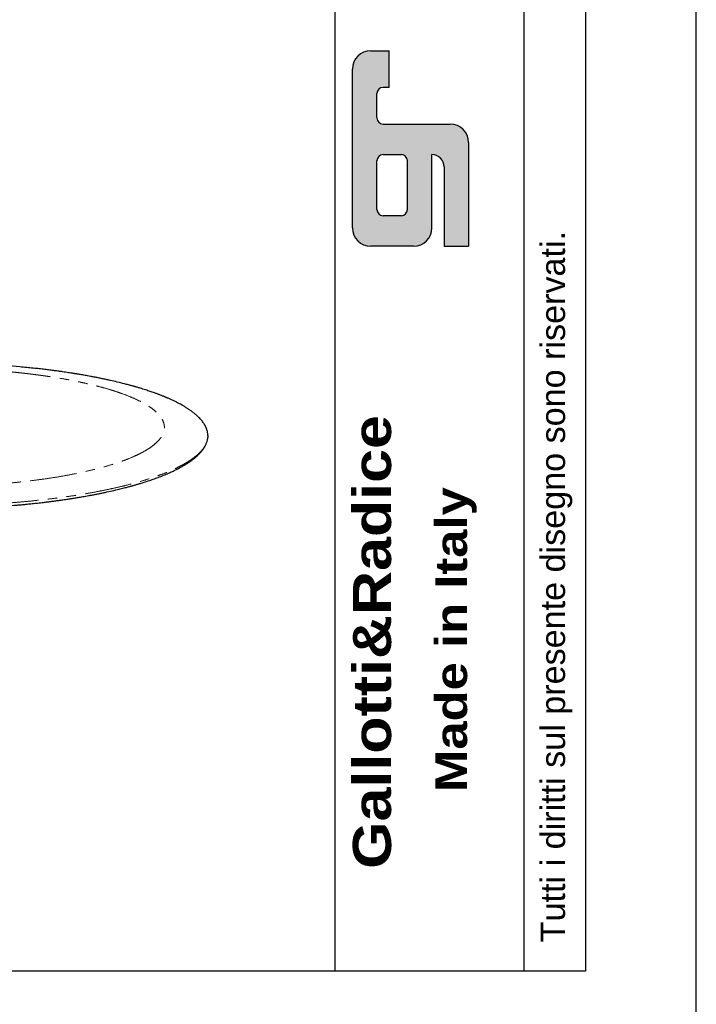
# Model space of a CAD drawing. Header units: millimetres. Extents: x -590 to 14136, y -480 to 15138.
# Tile 26 of 27: x 12763 to 14136, y 9999 to 11997. Entities that reach past the tile are written whole.
import ezdxf

# ---------------------------------------------------------------- set-up
doc = ezdxf.new("R2010")
doc.units = ezdxf.units.MM
doc.header["$LTSCALE"] = 15
doc.linetypes.add('SLD-Phantom', pattern=[12.7, 6.35, -1.27, 1.27, -1.27, 1.27, -1.27])
doc.linetypes.add('SLD-Solid', pattern=[0])
doc.styles.get("Standard").update_dxf_attribs({"font": 'GOTHIC.TTF'})

msp = doc.modelspace()

# ---------------------------------------------------------------- hatches: boundary and pattern name
h = msp.add_hatch(color=256)
h.paths.add_polyline_path([(13500.071, 11784.834, -0.41421356), (13487.676, 11797.23), (13487.676, 11846.81, -0.41421356), (13500.071, 11859.205), (13512.466, 11859.205), (13512.466, 11933.575), (13475.28, 11933.575, 0.41421356), (13438.095, 11896.39), (13438.095, 11574.119, 0.41421356), (13475.28, 11536.934), (13562.046, 11536.934, 0.41421356), (13599.231, 11574.119), (13599.231, 11722.859, -0.41421356), (13624.021, 11698.069), (13624.021, 11536.934), (13673.601, 11536.934), (13673.601, 11747.649, 0.41421356), (13636.416, 11784.834)])
h.paths.add_polyline_path([(13537.256, 11722.859, -0.41421356), (13549.651, 11710.464), (13549.651, 11611.304, -0.41421356), (13537.256, 11598.909), (13500.071, 11598.909, -0.41421356), (13487.676, 11611.304), (13487.676, 11710.464, -0.41421356), (13500.071, 11722.859)], flags=16)

# ---------------------------------------------------------------- linework, layer by layer
for p, q in [((13402.389, 12048.058), (13402.389, 10065.67)), ((13786.635, 10065.67), (13786.635, 12048.058)), ((13475.28, 11933.575), (13512.466, 11933.575)), ((13512.466, 11859.205), (13512.466, 11933.575)), ((13438.095, 11574.119), (13438.095, 11896.39)), ((13512.466, 11859.205), (13500.071, 11859.205)), ((13487.676, 11797.23), (13487.676, 11846.81)), ((13500.071, 11784.834), (13636.416, 11784.834)), ((13673.601, 11747.649), (13673.601, 11536.934)), ((13487.676, 11611.304), (13487.676, 11710.464)), ((13500.071, 11722.859), (13537.256, 11722.859)), ((13549.651, 11611.304), (13549.651, 11710.464)), ((13599.231, 11574.119), (13599.231, 11722.859)), ((13624.021, 11698.069), (13624.021, 11536.934)), ((13537.256, 11598.909), (13500.071, 11598.909)), ((13562.046, 11536.934), (13475.28, 11536.934)), ((13624.021, 11536.934), (13673.601, 11536.934))]:
    msp.add_line(p, q)
msp.add_lwpolyline([(6996.074, 15022.867), (13910.585, 15022.867), (13910.585, 10065.67), (6996.074, 10065.67)], close=True)
at = {"color": 7, "linetype": 'SLD-Solid', "lineweight": 25, "flags": 128}
msp.add_lwpolyline([(12763.083, 11292.226), (12116.393, 11351.284), (11520.673, 11405.687)], dxfattribs=at)
for centre, radius, start, end in [((13475.28, 11896.39), 37.185, 90, 180), ((13500.071, 11846.81), 12.395, 90, 180), ((13500.071, 11797.23), 12.395, 180, 270), ((13636.416, 11747.649), 37.185, 0, 90), ((13500.071, 11710.464), 12.395, 90, 180), ((13537.256, 11710.464), 12.395, 0, 90), ((13599.231, 11698.069), 24.79, 0, 90), ((13500.071, 11611.304), 12.395, 180, 270), ((13537.256, 11611.304), 12.395, 270, 0), ((13475.28, 11574.119), 37.185, 180, 270), ((13562.046, 11574.119), 37.185, 270, 0)]:
    msp.add_arc(centre, radius, start, end)
at = {"color": 7, "linetype": 'SLD-Solid', "lineweight": 25}
for points, knots in [([(13144.824, 11152.223), (13144.798, 11153.214), (13144.745, 11155.286), (13144.359, 11158.321), (13143.835, 11161.003), (13143.256, 11163.245), (13142.718, 11165.004), (13142.153, 11166.609), (13141.592, 11168.04), (13141.055, 11169.295), (13140.547, 11170.4), (13140.035, 11171.452), (13139.462, 11172.567), (13138.777, 11173.823), (13137.965, 11175.221), (13136.769, 11177.151), (13135.118, 11179.583), (13132.915, 11182.493), (13130.415, 11185.475), (13127.884, 11188.219), (13125.448, 11190.662), (13123.263, 11192.726), (13121.101, 11194.663), (13118.952, 11196.496), (13116.756, 11198.289), (13114.456, 11200.089), (13112.069, 11201.878), (13109.696, 11203.586), (13107.458, 11205.14), (13105.389, 11206.531), (13103.266, 11207.92), (13100.864, 11209.445), (13097.968, 11211.223), (13094.637, 11213.191), (13090.948, 11215.282), (13087.495, 11217.161), (13084.369, 11218.805), (13081.637, 11220.204), (13078.792, 11221.624), (13075.83, 11223.063), (13072.759, 11224.516), (13069.692, 11225.929), (13066.768, 11227.243), (13064.286, 11228.333), (13062.249, 11229.213), (13060.624, 11229.905), (13059.218, 11230.498), (13058.035, 11230.991), (13057.072, 11231.39), (13056.179, 11231.757), (13055.156, 11232.175), (13053.783, 11232.732), (13051.993, 11233.449), (13049.769, 11234.328), (13047.215, 11235.321), (13044.491, 11236.36), (13041.768, 11237.38), (13039.113, 11238.357), (13035.868, 11239.532), (13032.085, 11240.871), (13027.682, 11242.387), (13023.184, 11243.897), (13018.349, 11245.476), (13013.069, 11247.151), (13008.297, 11248.619), (13004.376, 11249.795), (13001.66, 11250.597), (12999.491, 11251.229), (12997.814, 11251.713), (12996.358, 11252.13), (12994.774, 11252.581), (12992.774, 11253.144), (12990.279, 11253.839), (12987.278, 11254.663), (12983.762, 11255.613), (12979.748, 11256.676), (12972.225, 11258.628), (12961.308, 11261.332), (12948.946, 11264.191), (12938.631, 11266.454), (12930.412, 11268.189), (12922.257, 11269.846), (12914.317, 11271.402), (12907.232, 11272.741), (12901.091, 11273.867), (12895.855, 11274.805), (12890.97, 11275.659), (12886.461, 11276.431), (12882.964, 11277.018), (12880.453, 11277.434), (12878.883, 11277.692), (12877.582, 11277.904), (12876.377, 11278.1), (12874.981, 11278.326), (12872.934, 11278.654), (12870.041, 11279.112), (12866.214, 11279.71), (12861.533, 11280.426), (12855.943, 11281.261), (12849.418, 11282.209), (12841.928, 11283.261), (12833.487, 11284.403), (12824.074, 11285.623), (12813.738, 11286.898), (12802.472, 11288.215), (12790.268, 11289.556), (12777.059, 11290.919), (12767.842, 11291.781), (12763.083, 11292.226)], [0, 0, 0, 0, 0.01434186, 0.02998597, 0.0469341, 0.05749761, 0.06748682, 0.07645039, 0.08438842, 0.09143142, 0.09740685, 0.1027902, 0.10884409, 0.11563637, 0.12316683, 0.13141847, 0.14661287, 0.16243268, 0.17887709, 0.19568595, 0.20806059, 0.21951757, 0.23005746, 0.24026456, 0.2501185, 0.2603664, 0.27096778, 0.28097273, 0.28998065, 0.29799221, 0.30526856, 0.31429769, 0.3247178, 0.33649374, 0.3489875, 0.36195579, 0.3703017, 0.37883256, 0.38754822, 0.39644852, 0.40553331, 0.41470775, 0.4230812, 0.43043494, 0.43549803, 0.43993242, 0.4437384, 0.44691624, 0.44946615, 0.45146166, 0.45403828, 0.45758338, 0.46228054, 0.4680175, 0.47478407, 0.48180206, 0.48857664, 0.49510801, 0.50139638, 0.5122946, 0.52239024, 0.53267784, 0.54378713, 0.55571715, 0.56846659, 0.57558245, 0.58147563, 0.58614694, 0.58959702, 0.59225152, 0.59546664, 0.59969577, 0.60493841, 0.61119394, 0.61846158, 0.62674044, 0.63583508, 0.66415173, 0.69164398, 0.70717406, 0.72243024, 0.73741329, 0.75197139, 0.76549468, 0.77535039, 0.78452943, 0.79303239, 0.80085987, 0.80792055, 0.81107399, 0.81375892, 0.81597545, 0.81773283, 0.81991658, 0.82311051, 0.82817131, 0.83463434, 0.8424989, 0.85176407, 0.86263564, 0.87495685, 0.88872623, 0.90394214, 0.92060276, 0.93837015, 0.95752704, 0.97807112, 1, 1, 1, 1]), ([(13144.73, 11152.955), (13144.771, 11152.556), (13144.903, 11151.284), (13144.696, 11150.012), (13144.555, 11149.14)], [0, 0, 0, 0, 0.3141279, 1, 1, 1, 1]), ([(12379.508, 11012.203), (12385.513, 11011.672), (12397.296, 11010.629), (12414.882, 11009.28), (12431.919, 11008.112), (12448.389, 11007.121), (12464.258, 11006.289), (12479.498, 11005.602), (12494.087, 11005.046), (12508.208, 11004.6), (12521.822, 11004.257), (12534.895, 11004.006), (12547.186, 11003.84), (12558.686, 11003.746), (12569.388, 11003.712), (12579.55, 11003.726), (12589.202, 11003.782), (12598.579, 11003.876), (12607.668, 11004.005), (12616.681, 11004.171), (12625.626, 11004.371), (12634.503, 11004.606), (12648.371, 11005.029), (12667.064, 11005.74), (12689.96, 11006.863), (12711.781, 11008.168), (12732.393, 11009.615), (12748.378, 11010.901), (12760.377, 11011.953), (12769.015, 11012.747), (12778.479, 11013.664), (12788.753, 11014.716), (12799.815, 11015.916), (12810.22, 11017.114), (12819.824, 11018.278), (12828.255, 11019.344), (12836.369, 11020.413), (12843.787, 11021.428), (12850.342, 11022.355), (12856.059, 11023.187), (12860.961, 11023.919), (12865.102, 11024.55), (12868.536, 11025.082), (12871.582, 11025.561), (12874.622, 11026.046), (12878.017, 11026.595), (12881.918, 11027.236), (12886.399, 11027.987), (12891.5, 11028.861), (12897.084, 11029.842), (12903.117, 11030.929), (12909.548, 11032.122), (12916.285, 11033.41), (12923.097, 11034.754), (12929.774, 11036.113), (12939.104, 11038.07), (12950.777, 11040.642), (12961.838, 11043.246), (12969.738, 11045.192), (12974.685, 11046.442), (12979.197, 11047.609), (12983.105, 11048.641), (12986.182, 11049.469), (12988.526, 11050.108), (12990.229, 11050.577), (12991.68, 11050.98), (12993.214, 11051.409), (12995.072, 11051.932), (12997.41, 11052.599), (13000.142, 11053.388), (13003.15, 11054.27), (13006.267, 11055.2), (13012.424, 11057.068), (13021.011, 11059.787), (13031.671, 11063.386), (13041.986, 11067.09), (13052.193, 11071.011), (13062.166, 11075.132), (13070.638, 11078.899), (13077.877, 11082.334), (13084.1, 11085.462), (13090.057, 11088.638), (13095.833, 11091.913), (13101.443, 11095.315), (13106.894, 11098.864), (13112.083, 11102.52), (13116.968, 11106.266), (13120.718, 11109.414), (13123.447, 11111.878), (13125.241, 11113.578), (13126.772, 11115.095), (13128.119, 11116.485), (13129.546, 11118.017), (13131.153, 11119.832), (13132.915, 11121.96), (13134.296, 11123.759), (13135.302, 11125.15), (13135.955, 11126.087), (13136.576, 11127.01), (13137.166, 11127.921), (13137.747, 11128.853), (13138.364, 11129.886), (13139.053, 11131.098), (13139.866, 11132.623), (13140.775, 11134.485), (13141.739, 11136.709), (13142.675, 11139.232), (13143.533, 11142.056), (13144.211, 11145.179), (13144.602, 11147.481), (13144.657, 11148.74), (13144.662, 11148.859)], [0, 0, 0, 0, 0.01789938, 0.0351167, 0.05165176, 0.06750433, 0.0826742, 0.09716121, 0.11096526, 0.12408614, 0.13709898, 0.14936188, 0.16087479, 0.17163769, 0.18165058, 0.19091355, 0.20016342, 0.20875626, 0.21726979, 0.2257308, 0.23413954, 0.24249628, 0.25080128, 0.27337396, 0.29556225, 0.31623465, 0.33622059, 0.35548535, 0.36318476, 0.37174293, 0.38117761, 0.39148991, 0.40268107, 0.41475247, 0.42335977, 0.43235734, 0.44100821, 0.44883553, 0.45583848, 0.46191323, 0.46719145, 0.4716726, 0.47535622, 0.47839184, 0.48163884, 0.48533132, 0.48957856, 0.49454694, 0.50023875, 0.50665462, 0.51338297, 0.52075906, 0.52873915, 0.53676133, 0.54465557, 0.55242177, 0.57022014, 0.58730562, 0.59394012, 0.60045756, 0.60644287, 0.61159657, 0.61591784, 0.61872871, 0.62102499, 0.62280646, 0.62462167, 0.6272758, 0.63041548, 0.634252, 0.6386106, 0.64300883, 0.64741882, 0.66485724, 0.68049196, 0.69575582, 0.71337093, 0.73047562, 0.74713383, 0.75959455, 0.77185362, 0.78414917, 0.79664441, 0.80954658, 0.8228586, 0.8367392, 0.85056561, 0.86418529, 0.87090859, 0.87699637, 0.88241016, 0.887155, 0.89190599, 0.89884326, 0.90659258, 0.91466001, 0.9180021, 0.92128634, 0.9245127, 0.92768118, 0.93079174, 0.93420198, 0.93839684, 0.94337922, 0.95003794, 0.95772582, 0.9664431, 0.97618995, 0.98696643, 0.9987724, 1, 1, 1, 1])]:
    msp.add_open_spline(points, degree=3, knots=knots, dxfattribs=at)
at = {"color": 8, "linetype": 'SLD-Phantom', "lineweight": 18}
for points, knots in [([(12404.01, 11056.017), (12404.66, 11055.958), (12405.961, 11055.839), (12407.915, 11055.664), (12409.871, 11055.492), (12411.83, 11055.321), (12413.791, 11055.152), (12415.754, 11054.986), (12417.719, 11054.822), (12419.686, 11054.659), (12421.656, 11054.499), (12423.628, 11054.342), (12425.602, 11054.186), (12427.578, 11054.032), (12429.557, 11053.881), (12431.538, 11053.731), (12433.521, 11053.584), (12435.506, 11053.439), (12437.493, 11053.296), (12439.483, 11053.155), (12441.475, 11053.016), (12443.469, 11052.88), (12445.466, 11052.745), (12447.464, 11052.613), (12449.465, 11052.483), (12451.468, 11052.355), (12453.473, 11052.229), (12455.481, 11052.105), (12457.491, 11051.983), (12459.502, 11051.864), (12461.517, 11051.747), (12463.533, 11051.631), (12465.552, 11051.518), (12467.572, 11051.407), (12469.595, 11051.298), (12471.621, 11051.192), (12473.648, 11051.087), (12475.678, 11050.984), (12477.71, 11050.884), (12479.744, 11050.786), (12481.781, 11050.69), (12483.819, 11050.596), (12485.86, 11050.504), (12487.903, 11050.414), (12489.948, 11050.327), (12491.996, 11050.241), (12494.046, 11050.158), (12503.264, 11049.794), (12519.701, 11049.254), (12543.44, 11048.769), (12567.247, 11048.575), (12591.083, 11048.672), (12614.871, 11049.058), (12638.535, 11049.733), (12662.037, 11050.698), (12687.922, 11052.089), (12716.005, 11054.018), (12746.015, 11056.619), (12775.273, 11059.704), (12803.665, 11063.255), (12831.059, 11067.261), (12857.335, 11071.706), (12882.396, 11076.566), (12906.12, 11081.825), (12928.404, 11087.46), (12949.171, 11093.442), (12968.314, 11099.751), (12985.75, 11106.358), (13001.425, 11113.233), (13015.251, 11120.349), (13027.168, 11127.676), (13037.149, 11135.179), (13045.127, 11142.829), (13051.068, 11150.593), (13054.97, 11158.437), (13056.794, 11166.327), (13056.53, 11174.23), (13054.205, 11182.112), (13049.803, 11189.939), (13043.345, 11197.678), (13034.881, 11205.295), (13024.424, 11212.759), (13012.019, 11220.035), (12997.742, 11227.096), (12981.631, 11233.908), (12965.244, 11239.899), (12949.129, 11245.125), (12933.723, 11249.643), (12917.441, 11253.967), (12900.31, 11258.089), (12882.392, 11262), (12863.738, 11265.683), (12844.377, 11269.134), (12829.86, 11271.461), (12820.689, 11272.841), (12817.119, 11273.368), (12813.533, 11273.887), (12809.932, 11274.398), (12806.315, 11274.901), (12802.683, 11275.396), (12799.036, 11275.883), (12795.373, 11276.363), (12791.695, 11276.834), (12788.001, 11277.297), (12784.292, 11277.753), (12780.568, 11278.2), (12776.828, 11278.64), (12773.073, 11279.072), (12769.302, 11279.495), (12765.516, 11279.911), (12761.714, 11280.319), (12757.897, 11280.719), (12754.065, 11281.111), (12750.217, 11281.495), (12746.354, 11281.871), (12742.476, 11282.24), (12739.879, 11282.479), (12738.581, 11282.598)], [0, 0, 0, 0, 0.00136296, 0.00272537, 0.00408726, 0.00544866, 0.00680958, 0.00817006, 0.00953012, 0.01088979, 0.01224908, 0.01360803, 0.01496665, 0.01632498, 0.01768303, 0.01904083, 0.02039842, 0.0217558, 0.02311301, 0.02447008, 0.02582702, 0.02718386, 0.02854063, 0.02989734, 0.03125404, 0.03261073, 0.03396745, 0.03532422, 0.03668107, 0.03803802, 0.03939509, 0.04075231, 0.04210971, 0.04346731, 0.04482513, 0.0461832, 0.04754154, 0.04890019, 0.05025916, 0.05161847, 0.05297816, 0.05433825, 0.05569876, 0.05705972, 0.05842114, 0.05978307, 0.06114552, 0.06250851, 0.07815264, 0.09375922, 0.10936601, 0.12501079, 0.14065493, 0.1562615, 0.17186829, 0.18751307, 0.20836009, 0.22916269, 0.25001047, 0.27085749, 0.29166009, 0.31250787, 0.33335488, 0.35415749, 0.37500527, 0.39585228, 0.41665489, 0.43750267, 0.45834968, 0.47915228, 0.50000007, 0.52084708, 0.54164968, 0.56249747, 0.58334448, 0.60414708, 0.62499487, 0.64584188, 0.66664448, 0.68749226, 0.70833928, 0.72914188, 0.74998966, 0.77083667, 0.79163928, 0.81248706, 0.8281312, 0.84373777, 0.85934456, 0.87498934, 0.89063348, 0.90624005, 0.92184684, 0.93749163, 0.94021699, 0.94294027, 0.94566167, 0.94838139, 0.95109962, 0.95381657, 0.95653242, 0.95924738, 0.96196165, 0.96467543, 0.96738891, 0.97010229, 0.97281577, 0.97552956, 0.97824385, 0.98095884, 0.98367472, 0.98639171, 0.98910998, 0.99182976, 0.99455122, 0.99727457, 1, 1, 1, 1]), ([(13144.555, 11149.14), (13144.465, 11147.921), (13144.222, 11144.612), (13142.593, 11139.224), (13139.786, 11132.989), (13135.85, 11126.829), (13130.879, 11120.753), (13124.893, 11114.773), (13117.877, 11108.863), (13109.792, 11102.998), (13100.629, 11097.192), (13090.388, 11091.457), (13079.145, 11085.84), (13066.92, 11080.351), (13053.814, 11075.033), (13039.87, 11069.893), (13025.138, 11064.938), (13009.561, 11060.145), (12993.067, 11055.496), (12975.667, 11051.004), (12957.381, 11046.68), (12938.349, 11042.561), (12918.609, 11038.653), (12898.316, 11034.987), (12877.526, 11031.565), (12856.29, 11028.389), (12834.523, 11025.444), (12812.13, 11022.718), (12789.142, 11020.224), (12765.595, 11017.97), (12741.673, 11015.975), (12717.422, 11014.243), (12693.033, 11012.788), (12668.56, 11011.605), (12644.053, 11010.692), (12619.411, 11010.042), (12594.529, 11009.656), (12569.452, 11009.539), (12544.229, 11009.697), (12519.058, 11010.131), (12493.988, 11010.839), (12469.217, 11011.816), (12444.786, 11013.051), (12420.745, 11014.544), (12396.957, 11016.274), (12381.382, 11017.642), (12373.594, 11018.326)], [0, 0, 0, 0, 0.01347951, 0.03661399, 0.05974842, 0.08288287, 0.10560426, 0.12832569, 0.1510471, 0.17376849, 0.19690292, 0.22003739, 0.24317187, 0.2663063, 0.28944075, 0.31216214, 0.33488357, 0.35760498, 0.38032636, 0.4034608, 0.42659526, 0.44972974, 0.47286418, 0.49599863, 0.51872001, 0.54144145, 0.56416286, 0.58688424, 0.61001868, 0.63315314, 0.65628762, 0.67942206, 0.70255651, 0.72527789, 0.74799932, 0.77072073, 0.79344212, 0.81657656, 0.83971102, 0.8628455, 0.88597994, 0.90911437, 0.93183568, 0.95455704, 0.97727846, 1, 1, 1, 1])]:
    msp.add_open_spline(points, degree=3, knots=knots, dxfattribs=at)
at = {"layer": 'Defpoints'}
msp.add_lwpolyline([(14135.617, 9931.603), (14135.617, 15137.519), (6772.964, 15137.519), (6772.964, 9931.603)], close=True, dxfattribs=at)

# ---------------------------------------------------------------- texts
at = {"attachment_point": 1, "rotation": 90}
for s, insert, char_height, width in [("{\\fArial|b0|i0|c0|p34;Tutti i diritti sul presente disegno sono riservati.                             Non sono ammesse modifiche senza l'autorizzazione del progettista.}  ", (13819.724, 10124.48), 49.580155, 4898.38792), ('{\\fArial Black|b0|i0|c0|p34;Gallotti&Radice}', (13438.99, 10273.527), 77.34504, 1126.7115), ('{\\fArial Black|b0|i0|c0|p34;Made in Italy}', (13606.207, 10429.591), 64.4542, 662.02377)]:
    msp.add_mtext(s, dxfattribs=dict(at, insert=insert, char_height=char_height, width=width))

doc.saveas('drawing.dxf')
